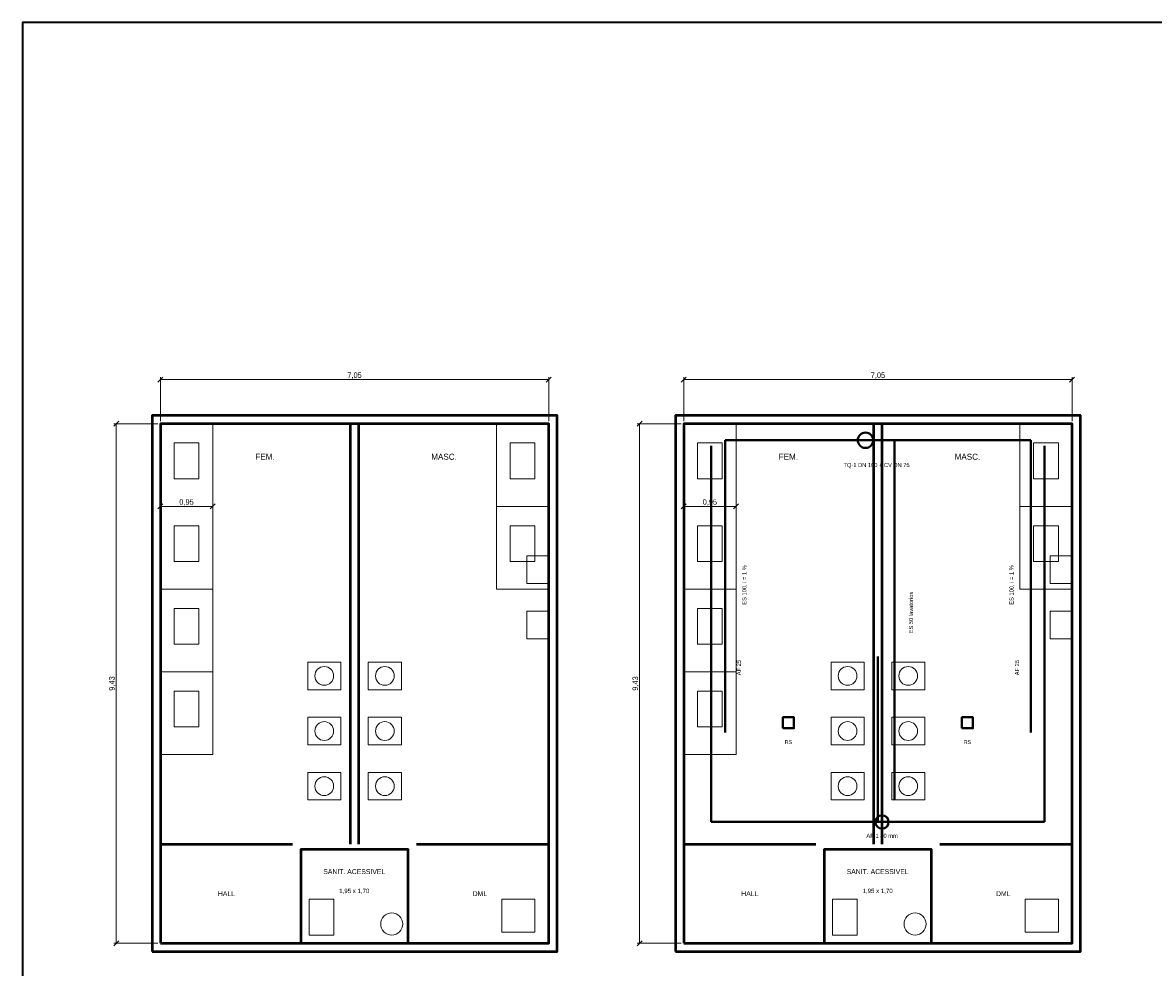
# Model space of a CAD drawing. Header units: metres. Extents: x -2.5 to 38.6, y -12 to 16.7.
# Tile 2 of 3: x -2.5 to 18, y -0.4 to 16.7. Entities that reach past the tile are written whole.
import ezdxf
from ezdxf.enums import TextEntityAlignment as Align

# ---------------------------------------------------------------- set-up
doc = ezdxf.new("R2010")
doc.units = ezdxf.units.M
for name, color, linetype, lineweight, true_color in [('COTA', 8, 'Continuous', 13, 0x6a6a6a), ('HID_AF', 5, 'Continuous', 40, 0x1d4ed8), ('HID_ES', 30, 'Continuous', 40, 0xc2570a), ('MOBILIA', 9, 'Continuous', 13, 0xa8a8a8)]:
    doc.layers.add(name, color=color, linetype=linetype, lineweight=lineweight, true_color=true_color)
for name, color, linetype, lineweight in [('FOLHA', 7, 'Continuous', 35), ('PAREDE', 7, 'Continuous', 50), ('TEXTO', 7, 'Continuous', 18)]:
    doc.layers.add(name, color=color, linetype=linetype, lineweight=lineweight)

msp = doc.modelspace()

# ---------------------------------------------------------------- linework, layer by layer
at = {"layer": 'COTA'}
for p, q in [((-0.045, 10.18), (0.045, 10.27)), ((0, 9.47), (0, 10.27)), ((7.005, 10.18), (7.095, 10.27)), ((7.05, 9.47), (7.05, 10.27)), ((9.455, 10.18), (9.545, 10.27)), ((9.5, 9.47), (9.5, 10.27)), ((16.505, 10.18), (16.595, 10.27)), ((16.55, 9.47), (16.55, 10.27)), ((0, 10.225), (7.05, 10.225)), ((9.5, 10.225), (16.55, 10.225)), ((-0.845, 9.38), (-0.755, 9.47)), ((8.655, 9.38), (8.745, 9.47)), ((-0.045, 9.425), (-0.845, 9.425)), ((-0.8, 0), (-0.8, 9.425)), ((9.455, 9.425), (8.655, 9.425)), ((8.7, 0), (8.7, 9.425)), ((-0.045, 7.88), (0.045, 7.97)), ((0, 7.925), (0.95, 7.925)), ((0, 7.88), (0, 7.88)), ((0.905, 7.88), (0.995, 7.97)), ((0.95, 7.88), (0.95, 7.88)), ((9.455, 7.88), (9.545, 7.97)), ((9.5, 7.925), (10.45, 7.925)), ((9.5, 7.88), (9.5, 7.88)), ((10.405, 7.88), (10.495, 7.97)), ((10.45, 7.88), (10.45, 7.88)), ((-0.845, -0.045), (-0.755, 0.045)), ((-0.045, 0), (-0.845, 0)), ((8.655, -0.045), (8.745, 0.045)), ((9.455, 0), (8.655, 0))]:
    msp.add_line(p, q, dxfattribs=at)
at = {"layer": 'FOLHA'}
msp.add_lwpolyline([(-2.5, -12), (38.55, -12), (38.55, 16.7), (-2.5, 16.7)], close=True, dxfattribs=at)
at = {"layer": 'HID_AF'}
for p, q in [((10, 2.2), (10, 9.025)), ((16.05, 2.2), (16.05, 9.025)), ((13.025, 2.2), (13.025, 5.2)), ((13.1, 2.2), (10, 2.2)), ((13.1, 2.2), (16.05, 2.2))]:
    msp.add_line(p, q, dxfattribs=at)
msp.add_circle((13.1, 2.2), 0.12, dxfattribs=at)
at = {"layer": 'HID_ES'}
for p, q in [((10.25, 3.825), (10.25, 9.125)), ((10.25, 9.125), (12.8, 9.125)), ((15.8, 9.125), (12.8, 9.125)), ((13.325, 2.6), (13.325, 9.125)), ((15.8, 3.825), (15.8, 9.125))]:
    msp.add_line(p, q, dxfattribs=at)
for points in [[(11.3, 3.9), (11.5, 3.9), (11.5, 4.1), (11.3, 4.1)], [(14.55, 3.9), (14.75, 3.9), (14.75, 4.1), (14.55, 4.1)]]:
    msp.add_lwpolyline(points, close=True, dxfattribs=at)
msp.add_circle((12.8, 9.125), 0.14, dxfattribs=at)
at = {"layer": 'MOBILIA'}
for points in [[(0, 7.925), (0.95, 7.925), (0.95, 9.425), (0, 9.425)], [(6.1, 7.925), (7.05, 7.925), (7.05, 9.425), (6.1, 9.425)], [(9.5, 7.925), (10.45, 7.925), (10.45, 9.425), (9.5, 9.425)], [(15.6, 7.925), (16.55, 7.925), (16.55, 9.425), (15.6, 9.425)], [(0.25, 8.425), (0.7, 8.425), (0.7, 9.075), (0.25, 9.075)], [(6.35, 8.425), (6.8, 8.425), (6.8, 9.075), (6.35, 9.075)], [(9.75, 8.425), (10.2, 8.425), (10.2, 9.075), (9.75, 9.075)], [(15.85, 8.425), (16.3, 8.425), (16.3, 9.075), (15.85, 9.075)], [(0, 6.425), (0.95, 6.425), (0.95, 7.925), (0, 7.925)], [(6.1, 6.425), (7.05, 6.425), (7.05, 7.925), (6.1, 7.925)], [(9.5, 6.425), (10.45, 6.425), (10.45, 7.925), (9.5, 7.925)], [(15.6, 6.425), (16.55, 6.425), (16.55, 7.925), (15.6, 7.925)], [(0.25, 6.925), (0.7, 6.925), (0.7, 7.575), (0.25, 7.575)], [(6.35, 6.925), (6.8, 6.925), (6.8, 7.575), (6.35, 7.575)], [(9.75, 6.925), (10.2, 6.925), (10.2, 7.575), (9.75, 7.575)], [(15.85, 6.925), (16.3, 6.925), (16.3, 7.575), (15.85, 7.575)], [(6.65, 6.525), (7.05, 6.525), (7.05, 7.025), (6.65, 7.025)], [(16.15, 6.525), (16.55, 6.525), (16.55, 7.025), (16.15, 7.025)], [(0, 4.925), (0.95, 4.925), (0.95, 6.425), (0, 6.425)], [(9.5, 4.925), (10.45, 4.925), (10.45, 6.425), (9.5, 6.425)], [(0.25, 5.425), (0.7, 5.425), (0.7, 6.075), (0.25, 6.075)], [(6.65, 5.525), (7.05, 5.525), (7.05, 6.025), (6.65, 6.025)], [(9.75, 5.425), (10.2, 5.425), (10.2, 6.075), (9.75, 6.075)], [(16.15, 5.525), (16.55, 5.525), (16.55, 6.025), (16.15, 6.025)], [(2.675, 4.6), (3.275, 4.6), (3.275, 5.1), (2.675, 5.1)], [(3.775, 4.6), (4.375, 4.6), (4.375, 5.1), (3.775, 5.1)], [(12.175, 4.6), (12.775, 4.6), (12.775, 5.1), (12.175, 5.1)], [(13.275, 4.6), (13.875, 4.6), (13.875, 5.1), (13.275, 5.1)], [(0, 3.425), (0.95, 3.425), (0.95, 4.925), (0, 4.925)], [(9.5, 3.425), (10.45, 3.425), (10.45, 4.925), (9.5, 4.925)], [(0.25, 3.925), (0.7, 3.925), (0.7, 4.575), (0.25, 4.575)], [(9.75, 3.925), (10.2, 3.925), (10.2, 4.575), (9.75, 4.575)], [(2.675, 3.6), (3.275, 3.6), (3.275, 4.1), (2.675, 4.1)], [(3.775, 3.6), (4.375, 3.6), (4.375, 4.1), (3.775, 4.1)], [(12.175, 3.6), (12.775, 3.6), (12.775, 4.1), (12.175, 4.1)], [(13.275, 3.6), (13.875, 3.6), (13.875, 4.1), (13.275, 4.1)], [(2.675, 2.6), (3.275, 2.6), (3.275, 3.1), (2.675, 3.1)], [(3.775, 2.6), (4.375, 2.6), (4.375, 3.1), (3.775, 3.1)], [(12.175, 2.6), (12.775, 2.6), (12.775, 3.1), (12.175, 3.1)], [(13.275, 2.6), (13.875, 2.6), (13.875, 3.1), (13.275, 3.1)], [(2.7, 0.15), (3.15, 0.15), (3.15, 0.8), (2.7, 0.8)], [(6.2, 0.2), (6.8, 0.2), (6.8, 0.8), (6.2, 0.8)], [(12.2, 0.15), (12.65, 0.15), (12.65, 0.8), (12.2, 0.8)], [(15.7, 0.2), (16.3, 0.2), (16.3, 0.8), (15.7, 0.8)]]:
    msp.add_lwpolyline(points, close=True, dxfattribs=at)
for centre, radius in [((2.975, 4.85), 0.17), ((4.075, 4.85), 0.17), ((12.475, 4.85), 0.17), ((13.575, 4.85), 0.17), ((2.975, 3.85), 0.17), ((4.075, 3.85), 0.17), ((12.475, 3.85), 0.17), ((13.575, 3.85), 0.17), ((2.975, 2.85), 0.17), ((4.075, 2.85), 0.17), ((12.475, 2.85), 0.17), ((13.575, 2.85), 0.17), ((4.2, 0.35), 0.2), ((13.7, 0.35), 0.2)]:
    msp.add_circle(centre, radius, dxfattribs=at)
at = {"layer": 'PAREDE'}
for p, q in [((3.45, 1.8), (3.45, 9.425)), ((3.6, 1.8), (3.6, 9.425)), ((12.95, 1.8), (12.95, 9.425)), ((13.1, 1.8), (13.1, 9.425)), ((0, 1.8), (2.4, 1.8)), ((4.65, 1.8), (7.05, 1.8)), ((9.5, 1.8), (11.9, 1.8)), ((14.15, 1.8), (16.55, 1.8))]:
    msp.add_line(p, q, dxfattribs=at)
for points in [[(-0.15, -0.15), (7.2, -0.15), (7.2, 9.575), (-0.15, 9.575)], [(9.35, -0.15), (16.7, -0.15), (16.7, 9.575), (9.35, 9.575)], [(0, 0), (7.05, 0), (7.05, 9.425), (0, 9.425)], [(9.5, 0), (16.55, 0), (16.55, 9.425), (9.5, 9.425)], [(2.55, 0), (4.5, 0), (4.5, 1.7), (2.55, 1.7)], [(12.05, 0), (14, 0), (14, 1.7), (12.05, 1.7)]]:
    msp.add_lwpolyline(points, close=True, dxfattribs=at)

# ---------------------------------------------------------------- texts
at = {"layer": 'COTA'}
for s, p in [('7,05', (3.525, 10.305)), ('7,05', (13.025, 10.305)), ('0,95', (0.475, 8.005)), ('0,95', (9.975, 8.005))]:
    msp.add_text(s, height=0.1, dxfattribs=at).set_placement(p, align=Align.MIDDLE_CENTER)
for p in [(-0.88, 4.7125), (8.62, 4.7125)]:
    msp.add_text('9,43', height=0.1, rotation=90, dxfattribs=at).set_placement(p, align=Align.MIDDLE_CENTER)
at = {"layer": 'HID_AF'}
for p in [(10.5, 5), (15.55, 5)]:
    msp.add_text('AF 25', height=0.075, rotation=90, dxfattribs=at).set_placement(p, align=Align.MIDDLE_CENTER)
msp.add_text('AF-1 40 mm', height=0.075, dxfattribs=at).set_placement((13.1, 1.95), align=Align.MIDDLE_CENTER)
at = {"layer": 'HID_ES'}
for s, height, p in [('TQ-1 DN 100 + CV DN 75', 0.075, (13, 8.675)), ('RS', 0.07, (11.4, 3.65)), ('RS', 0.07, (14.65, 3.65))]:
    msp.add_text(s, height=height, dxfattribs=at).set_placement(p, align=Align.MIDDLE_CENTER)
for s, p in [('ES 100, i = 1 %', (10.6, 6.5)), ('ES 100, i = 1 %', (15.45, 6.5)), ('ES 50 lavatorios', (13.625, 6))]:
    msp.add_text(s, height=0.075, rotation=90, dxfattribs=at).set_placement(p, align=Align.MIDDLE_CENTER)
at = {"layer": 'TEXTO'}
for s, height, p in [('FEM.', 0.11, (1.9, 8.825)), ('MASC.', 0.11, (5.15, 8.825)), ('FEM.', 0.11, (11.4, 8.825)), ('MASC.', 0.11, (14.65, 8.825)), ('SANIT. ACESSIVEL', 0.09, (3.52, 1.3)), ('SANIT. ACESSIVEL', 0.09, (13.02, 1.3)), ('HALL', 0.09, (1.2, 0.9)), ('1,95 x 1,70', 0.08, (3.52, 0.95)), ('DML', 0.09, (5.8, 0.9)), ('HALL', 0.09, (10.7, 0.9)), ('1,95 x 1,70', 0.08, (13.02, 0.95)), ('DML', 0.09, (15.3, 0.9))]:
    msp.add_text(s, height=height, dxfattribs=at).set_placement(p, align=Align.MIDDLE_CENTER)

doc.saveas('drawing.dxf')
